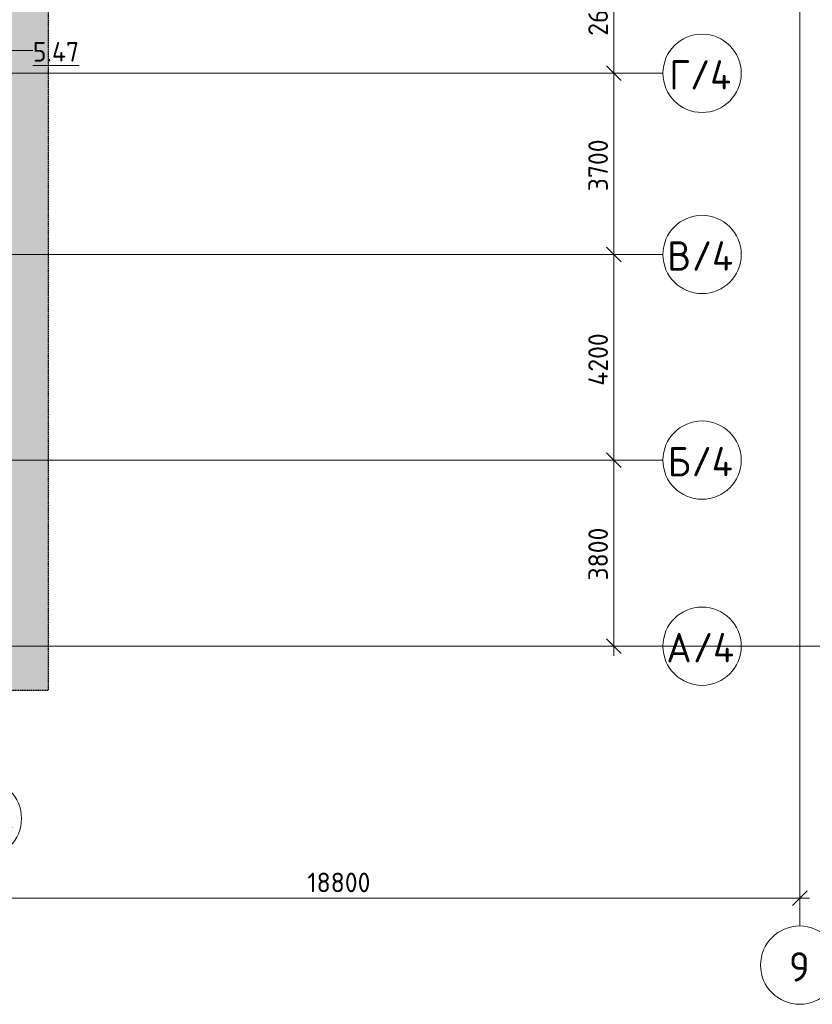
# Model space of a CAD drawing. Header units: millimetres. Extents: x -10358 to 171177, y -7314 to 134351.
# Tile 111 of 256: x 132434 to 148627, y -7314 to 12795. Entities that reach past the tile are written whole.
import ezdxf

# ---------------------------------------------------------------- set-up
doc = ezdxf.new("R2010")
doc.units = ezdxf.units.MM
doc.linetypes.add('3_ Штрих_ 5 х 3 мм', pattern=[8, 5, -3])
doc.linetypes.add('4_ Штрихпунктир_ 10 х 2 мм', pattern=[14, 10, -2, 0, -2])
for name, color, linetype, lineweight in [('A-ANNO-DIMS', 7, 'Continuous', 5), ('A-ANNO-DIMS-200', 7, 'Continuous', 5), ('A-AREA-IDEN', 7, 'Continuous', 5), ('A-DETL', 7, 'Continuous', 15), ('A-DETL-GENF', 7, 'Continuous', 13), ('S-GRID', 7, 'Continuous', 5), ('S-GRID-IDEN', 7, 'Continuous', 5)]:
    doc.layers.add(name, color=color, linetype=linetype, lineweight=lineweight)
doc.styles.add('GOST Common_1', font='GOST_Common.ttf', dxfattribs={"height": 600})
doc.styles.add('GOST Common_2', font='GOST_Common.ttf', dxfattribs={"height": 400})
doc.dimstyles.new('2_мм', dxfattribs={"dimscale": 304.8, "dimtxt": 402.285999, "dimasz": 0.984252, "dimexe": 0.656168, "dimexo": 0.984252, "dimgap": 0, "dimtad": 1, "dimdec": 0, "dimdsep": 46, "dimtxsty": 'GOST Common_2', "dimblk1": 'OBLIQUE', "dimblk2": 'OBLIQUE', "dimsah": 1, "dimcen": 0.09, "dimdle": 0.656168, "dimadec": 5, "dimazin": 2, "dimtfac": 1, "dimtdec": 4, "dimtix": 1, "dimtmove": 0, "dimatfit": 3, "dimfxl": 1, "dimtvp": 1, "dimtolj": 1, "dimtzin": 0, "dimarcsym": 2})
doc.dimstyles.new('2_мм_2', dxfattribs={"dimscale": 304.8, "dimtxt": 402.285999, "dimasz": 0.984252, "dimexe": 0.656168, "dimexo": 0.984252, "dimgap": 0, "dimtad": 1, "dimdec": 0, "dimdsep": 46, "dimtxsty": 'GOST Common_2', "dimblk1": 'OBLIQUE', "dimblk2": 'OBLIQUE', "dimsah": 1, "dimcen": 0.09, "dimdle": 0.656168, "dimadec": 5, "dimazin": 2, "dimtfac": 1, "dimtdec": 4, "dimtix": 1, "dimtmove": 0, "dimatfit": 3, "dimfxl": 1, "dimtvp": 1, "dimtolj": 1, "dimtzin": 0, "dimarcsym": 2})

# ---------------------------------------------------------------- blocks, each defined once
blk = doc.blocks.new('Ось сетки - 8_0 мм-31302-Маркировочный план-схема -1 этажа на отм_-5_600')
at = {"layer": 'S-GRID-IDEN'}
blk.add_circle((0, 0), 4, dxfattribs=at)
blk = doc.blocks.new('DIMBLOCK39-Маркировочный план-схема -1 этажа на отм_-5_600')
at = {"layer": 'A-ANNO-DIMS-200', "lineweight": 25}
for p, q in [((144574, 3800), (144424, 3950)), ((144574, 3800), (144724, 3650)), ((144574, 0), (144424, 150)), ((144574, 0), (144724, -150))]:
    blk.add_line(p, q, dxfattribs=at)
at = {"layer": 'A-ANNO-DIMS-200'}
for p, q in [((144662, 3800), (144374, 3800)), ((144574, -200), (144574, 3800)), ((144574, 3800), (144662, 3800)), ((144662, 0), (144374, 0)), ((144574, 0), (144662, 0))]:
    blk.add_line(p, q, dxfattribs=at)
at = {"layer": 'A-ANNO-DIMS-200', "color": 0, "insert": (144051, 1341), "char_height": 400, "width": 1341.86, "attachment_point": 1, "rotation": 90, "line_spacing_factor": 1.022761, "style": 'GOST Common_2'}
blk.add_mtext('3800', dxfattribs=at)
blk = doc.blocks.new('_Oblique')
at = {"color": 0, "linetype": 'ByBlock', "lineweight": -2}
blk.add_line((-0.5, -0.5), (0.5, 0.5), dxfattribs=at)
blk = doc.blocks.new('DIMBLOCK40-Маркировочный план-схема -1 этажа на отм_-5_600')
at = {"layer": 'A-ANNO-DIMS-200', "lineweight": 25}
for p, q in [((144574, 8000), (144424, 8150)), ((144574, 8000), (144724, 7850)), ((144574, 3800), (144424, 3950)), ((144574, 3800), (144724, 3650))]:
    blk.add_line(p, q, dxfattribs=at)
at = {"layer": 'A-ANNO-DIMS-200'}
for p, q in [((144662, 8000), (144374, 8000)), ((144574, 3800), (144574, 8000)), ((144574, 8000), (144662, 8000)), ((144662, 3800), (144374, 3800)), ((144574, 3800), (144662, 3800))]:
    blk.add_line(p, q, dxfattribs=at)
at = {"layer": 'A-ANNO-DIMS-200', "color": 0, "insert": (144051, 5320), "char_height": 400, "width": 1390.95, "attachment_point": 1, "rotation": 90, "line_spacing_factor": 1.022761, "style": 'GOST Common_2'}
blk.add_mtext('4200', dxfattribs=at)
blk = doc.blocks.new('DIMBLOCK41-Маркировочный план-схема -1 этажа на отм_-5_600')
at = {"layer": 'A-ANNO-DIMS-200'}
for p, q in [((144662, 11700), (144374, 11700)), ((144574, 8000), (144574, 11700)), ((144574, 11700), (144662, 11700)), ((144662, 8000), (144374, 8000)), ((144574, 8000), (144662, 8000))]:
    blk.add_line(p, q, dxfattribs=at)
at = {"layer": 'A-ANNO-DIMS-200', "lineweight": 25}
for p, q in [((144574, 11700), (144424, 11850)), ((144574, 11700), (144724, 11550)), ((144574, 8000), (144424, 8150)), ((144574, 8000), (144724, 7850))]:
    blk.add_line(p, q, dxfattribs=at)
at = {"layer": 'A-ANNO-DIMS-200', "color": 0, "insert": (144051, 9291), "char_height": 400, "width": 1341.86, "attachment_point": 1, "rotation": 90, "line_spacing_factor": 1.022761, "style": 'GOST Common_2'}
blk.add_mtext('3700', dxfattribs=at)
blk = doc.blocks.new('DIMBLOCK42-Маркировочный план-схема -1 этажа на отм_-5_600')
at = {"layer": 'A-ANNO-DIMS-200', "lineweight": 25}
for p, q in [((144574, 14350), (144424, 14500)), ((144574, 14350), (144724, 14200)), ((144574, 11700), (144424, 11850)), ((144574, 11700), (144724, 11550))]:
    blk.add_line(p, q, dxfattribs=at)
at = {"layer": 'A-ANNO-DIMS-200'}
for p, q in [((144662, 14350), (144374, 14350)), ((144574, 11700), (144574, 14350)), ((144574, 14350), (144662, 14350)), ((144662, 11700), (144374, 11700)), ((144574, 11700), (144662, 11700))]:
    blk.add_line(p, q, dxfattribs=at)
at = {"layer": 'A-ANNO-DIMS-200', "color": 0, "insert": (144051, 12466), "char_height": 400, "width": 1341.86, "attachment_point": 1, "rotation": 90, "line_spacing_factor": 1.022761, "style": 'GOST Common_2'}
blk.add_mtext('2650', dxfattribs=at)
blk = doc.blocks.new('DIMBLOCK163-Маркировочный план-схема -1 этажа на отм_-5_600')
at = {"layer": 'A-ANNO-DIMS-200'}
for p, q in [((129570, -5236), (129570, -4948)), ((148370, -5236), (148370, -4948)), ((129570, -5148), (148570, -5148)), ((129570, -5148), (129570, -5236)), ((148370, -5148), (148370, -5236))]:
    blk.add_line(p, q, dxfattribs=at)
at = {"layer": 'A-ANNO-DIMS-200', "lineweight": 25}
for p, q in [((129570, -5148), (129720, -4998)), ((148370, -5148), (148520, -4998)), ((129570, -5148), (129420, -5298)), ((148370, -5148), (148220, -5298))]:
    blk.add_line(p, q, dxfattribs=at)
at = {"layer": 'A-ANNO-DIMS-200', "color": 0, "insert": (138309, -4625), "char_height": 400, "width": 1587.33, "attachment_point": 1, "line_spacing_factor": 1.022761, "style": 'GOST Common_2'}
blk.add_mtext('18800', dxfattribs=at)
blk = doc.blocks.new('DIMBLOCK215-Маркировочный план-схема -1 этажа на отм_-5_600')
at = {"layer": 'A-ANNO-DIMS-200', "lineweight": 25}
for p, q in [((144574, 3800), (144424, 3950)), ((144574, 3800), (144724, 3650)), ((144574, 0), (144424, 150)), ((144574, 0), (144724, -150))]:
    blk.add_line(p, q, dxfattribs=at)
at = {"layer": 'A-ANNO-DIMS-200'}
for p, q in [((144662, 3800), (144374, 3800)), ((144574, -200), (144574, 3800)), ((144574, 3800), (144662, 3800)), ((144662, 0), (144374, 0)), ((144574, 0), (144662, 0))]:
    blk.add_line(p, q, dxfattribs=at)
at = {"layer": 'A-ANNO-DIMS-200', "color": 0, "insert": (144051, 1341), "char_height": 400, "width": 1341.86, "attachment_point": 1, "rotation": 90, "line_spacing_factor": 1.022761, "style": 'GOST Common_2'}
blk.add_mtext('3800', dxfattribs=at)
blk = doc.blocks.new('DIMBLOCK216-Маркировочный план-схема -1 этажа на отм_-5_600')
at = {"layer": 'A-ANNO-DIMS-200', "lineweight": 25}
for p, q in [((144574, 8000), (144424, 8150)), ((144574, 8000), (144724, 7850)), ((144574, 3800), (144424, 3950)), ((144574, 3800), (144724, 3650))]:
    blk.add_line(p, q, dxfattribs=at)
at = {"layer": 'A-ANNO-DIMS-200'}
for p, q in [((144662, 8000), (144374, 8000)), ((144574, 3800), (144574, 8000)), ((144574, 8000), (144662, 8000)), ((144662, 3800), (144374, 3800)), ((144574, 3800), (144662, 3800))]:
    blk.add_line(p, q, dxfattribs=at)
at = {"layer": 'A-ANNO-DIMS-200', "color": 0, "insert": (144051, 5320), "char_height": 400, "width": 1390.95, "attachment_point": 1, "rotation": 90, "line_spacing_factor": 1.022761, "style": 'GOST Common_2'}
blk.add_mtext('4200', dxfattribs=at)
blk = doc.blocks.new('DIMBLOCK217-Маркировочный план-схема -1 этажа на отм_-5_600')
at = {"layer": 'A-ANNO-DIMS-200'}
for p, q in [((144662, 11700), (144374, 11700)), ((144574, 8000), (144574, 11700)), ((144574, 11700), (144662, 11700)), ((144662, 8000), (144374, 8000)), ((144574, 8000), (144662, 8000))]:
    blk.add_line(p, q, dxfattribs=at)
at = {"layer": 'A-ANNO-DIMS-200', "lineweight": 25}
for p, q in [((144574, 11700), (144424, 11850)), ((144574, 11700), (144724, 11550)), ((144574, 8000), (144424, 8150)), ((144574, 8000), (144724, 7850))]:
    blk.add_line(p, q, dxfattribs=at)
at = {"layer": 'A-ANNO-DIMS-200', "color": 0, "insert": (144051, 9291), "char_height": 400, "width": 1341.86, "attachment_point": 1, "rotation": 90, "line_spacing_factor": 1.022761, "style": 'GOST Common_2'}
blk.add_mtext('3700', dxfattribs=at)
blk = doc.blocks.new('DIMBLOCK218-Маркировочный план-схема -1 этажа на отм_-5_600')
at = {"layer": 'A-ANNO-DIMS-200', "lineweight": 25}
for p, q in [((144574, 14350), (144424, 14500)), ((144574, 14350), (144724, 14200)), ((144574, 11700), (144424, 11850)), ((144574, 11700), (144724, 11550))]:
    blk.add_line(p, q, dxfattribs=at)
at = {"layer": 'A-ANNO-DIMS-200'}
for p, q in [((144662, 14350), (144374, 14350)), ((144574, 11700), (144574, 14350)), ((144574, 14350), (144662, 14350)), ((144662, 11700), (144374, 11700)), ((144574, 11700), (144662, 11700))]:
    blk.add_line(p, q, dxfattribs=at)
at = {"layer": 'A-ANNO-DIMS-200', "color": 0, "insert": (144051, 12466), "char_height": 400, "width": 1341.86, "attachment_point": 1, "rotation": 90, "line_spacing_factor": 1.022761, "style": 'GOST Common_2'}
blk.add_mtext('2650', dxfattribs=at)
blk = doc.blocks.new('DIMBLOCK334-Маркировочный план-схема -1 этажа на отм_-5_600')
at = {"layer": 'A-ANNO-DIMS-200'}
for p, q in [((129570, -3019), (129570, -5348)), ((129570, -5148), (129570, -3019)), ((148370, -5236), (148370, -4948)), ((129570, -5148), (148570, -5148)), ((148370, -5148), (148370, -5236))]:
    blk.add_line(p, q, dxfattribs=at)
at = {"layer": 'A-ANNO-DIMS-200', "lineweight": 25}
for p, q in [((129570, -5148), (129720, -4998)), ((148370, -5148), (148520, -4998)), ((129570, -5148), (129420, -5298)), ((148370, -5148), (148220, -5298))]:
    blk.add_line(p, q, dxfattribs=at)
at = {"layer": 'A-ANNO-DIMS-200', "color": 0, "insert": (138309, -4625), "char_height": 400, "width": 1587.33, "attachment_point": 1, "line_spacing_factor": 1.022761, "style": 'GOST Common_2'}
blk.add_mtext('18800', dxfattribs=at)
blk = doc.blocks.new('DIMBLOCK369-Маркировочный план-схема -1 этажа на отм_-5_600')
at = {"layer": 'A-ANNO-DIMS-200'}
for p, q in [((129570, -3019), (129570, -5348)), ((129570, -5148), (129570, -3019)), ((148370, -5236), (148370, -4948)), ((129570, -5148), (148570, -5148)), ((148370, -5148), (148370, -5236))]:
    blk.add_line(p, q, dxfattribs=at)
at = {"layer": 'A-ANNO-DIMS-200', "lineweight": 25}
for p, q in [((129570, -5148), (129720, -4998)), ((148370, -5148), (148520, -4998)), ((129570, -5148), (129420, -5298)), ((148370, -5148), (148220, -5298))]:
    blk.add_line(p, q, dxfattribs=at)
at = {"layer": 'A-ANNO-DIMS-200', "color": 0, "insert": (138309, -4625), "char_height": 400, "width": 1587.33, "attachment_point": 1, "line_spacing_factor": 1.022761, "style": 'GOST Common_2'}
blk.add_mtext('18800', dxfattribs=at)

msp = doc.modelspace()

# ---------------------------------------------------------------- hatches: boundary and pattern name
at = {"layer": 'A-DETL-GENF', "true_color": 0xffffff}
h = msp.add_hatch(color=7, dxfattribs=at)
h.paths.add_polyline_path([(104300, -900), (133020, -900), (133020, 33900), (143920, 33900), (143920, 61561.8), (102310, 61561.8), (102310, 35400), (102285, 35400), (102285, 35550), (102135, 35550), (102135, 35400), (102110, 35400), (102110, 61561.8), (98370, 61561.8), (98370, 58200.1), (98170, 58200.1), (98170, 61561.8), (95628.4, 61561.8), (95628.4, 34000), (104300, 34000), (104300, -100)])
h.paths.add_polyline_path([(130320, 11900), (130320, 12700), (130440, 12700), (130440, 12750), (131470, 12750), (131470, 11900), (130440, 11900)])
h.paths.add_polyline_path([(131470, 12825), (130440, 12825), (130440, 12830), (130320, 12830), (130320, 13630), (130440, 13630), (130440, 13675), (131470, 13675), (131470, 12830)])
h.paths.add_polyline_path([(131116.4, 13750), (130440, 13750), (130440, 13760), (130320, 13760), (130320, 14560), (130440, 14560), (130440, 14700), (131470, 14700), (131470, 13750)])
h.paths.add_polyline_path([(113170, 15800), (112970, 15800), (112970, 37800), (108900, 37800), (108900, 38000), (113170, 38000), (113170, 17169.3)])
h.paths.add_polyline_path([(113145, 15825), (113145, 15975), (112995, 15975), (112995, 15825)])
h.paths.add_polyline_path([(128913, 16161), (128905.2, 16165.5), (128903, 16206), (128897.7, 16208.2), (128803, 16206), (128800.8, 16200.7), (128800.8, 16165.5), (128793, 16161), (128793, 16213), (128913, 16213), (128913, 16181.9)])
h.paths.add_polyline_path([(130440, 17700), (130440, 17800), (130320, 17800), (130320, 18600), (130440, 18600), (130440, 18650), (131470, 18650), (131470, 17700), (131116.4, 17700)])
h.paths.add_polyline_path([(129360, 17898), (129352.2, 17902.5), (129350, 17943), (129344.7, 17945.2), (129250, 17943), (129247.8, 17937.7), (129247.8, 17902.5), (129240, 17898), (129240, 17950), (129360, 17948.8), (129360, 17918.9)])
h.paths.add_polyline_path([(131116.4, 18725), (130440, 18725), (130440, 18800), (130320, 18800), (130320, 19600), (130440, 19600), (130440, 19675), (131470, 19675), (131470, 18725), (131424.8, 18725)])
h.paths.add_polyline_path([(131470, 19750), (130440, 19750), (130440, 19800), (130320, 19800), (130320, 20600), (130440, 20600), (130440, 20800), (131470, 20800), (131470, 19800)])
h.paths.add_polyline_path([(131116.4, 20900), (130440, 20900), (130440, 21125), (130320, 21125), (130320, 21925), (130440, 21925), (130440, 22035), (131470, 22035), (131470, 20900), (131372.5, 20900)])
h.paths.add_polyline_path([(131470, 22150), (130440, 22150), (130440, 22175), (130320, 22175), (130320, 22975), (130440, 22975), (130440, 23090), (131470, 23090), (131470, 22175)])
h.paths.add_polyline_path([(130457.1, 23165), (130440, 23165), (130440, 23225), (130320, 23225), (130320, 24025), (130440, 24025), (130440, 24125), (131470, 24125), (131470, 23165), (131116.4, 23165)])
h.paths.add_polyline_path([(129250, 23875), (129240, 23875), (129240, 23927), (129247.8, 23922.5), (129250, 23882), (129255.3, 23879.8), (129350, 23882), (129352.2, 23887.3), (129354.2, 23923.7), (129360, 23927), (129360, 23875), (129252.9, 23875)])
h.paths.add_polyline_path([(121707.7, 30870), (121668, 30870), (121672.5, 30877.8), (121713, 30880), (121715.2, 30885.3), (121713, 30980), (121707.7, 30982.2), (121671.3, 30984.2), (121668, 30990), (121720, 30990), (121720, 30870), (121713, 30870)])
h.paths.add_polyline_path([(124520, 32000), (124520, 32070), (124425, 32070), (124425, 33100), (125520, 33100), (125520, 32070), (125320, 32070), (125320, 32000), (124614.5, 32000)])
h.paths.add_polyline_path([(121664.5, 32000), (121570, 32000), (121570, 32070), (121470, 32070), (121470, 33100), (122380, 33100), (122380, 32070), (122370, 32070), (122370, 32000), (122066.7, 32000)])
h.paths.add_polyline_path([(123305.4, 32000), (122550, 32000), (122550, 32070), (122455, 32070), (122455, 33100), (123365, 33100), (123365, 32070), (123350, 32070), (123350, 32000), (123340, 32000)])
h.paths.add_polyline_path([(124322, 32000), (123530, 32000), (123530, 32070), (123440, 32070), (123440, 33100), (124350, 33100), (124350, 32070), (124330, 32070), (124330, 32000)])
h.paths.add_polyline_path([(121220, 35000), (121220, 35000), (120808.3, 35000)])
h.paths.add_polyline_path([(113145, 37825), (113145, 37975), (112995, 37975), (112995, 37825)])
h.paths.add_polyline_path([(132505, 39135), (132305, 39135), (132305, 61215), (132505, 61215), (132505, 46202.2)])
h.paths.add_polyline_path([(127398.3, 39190.7), (127286, 39243), (127355.8, 39392.8), (126966.1, 39574.5), (126966.1, 39962.1), (126904.7, 39962.1), (126904.7, 39673), (126780.8, 39673), (126780.8, 39985.7), (126552.4, 39985.7), (126537.5, 39956), (126514.1, 39930), (126486.3, 39911.7), (126456.8, 39901.2), (126420, 39898.8), (126391, 39903.7), (126360.6, 39917.2), (126334.6, 39937.9), (126314.7, 39964.5), (126302.1, 39995.2), (126297.7, 40028.2), (126302.1, 40062.4), (126314.7, 40093.4), (126334.6, 40120.1), (126360.6, 40140.9), (126391, 40154.4), (126421.7, 40160), (126454.9, 40157.6), (126488.1, 40145.7), (126514.1, 40128.6), (126797.1, 40128.6), (126832.2, 40191.7), (126886.7, 40256.9), (126930.7, 40296.7), (126991.4, 40335.8), (127057.7, 40364.4), (127139.9, 40382.7), (127202.8, 40387.2), (127271.7, 40381.3), (127341.7, 40363.5), (127407.8, 40334.6), (127468.4, 40295.1), (127521.6, 40246.4), (127566.2, 40189.6), (127604.2, 40116.9), (127626.8, 40046.7), (127637.3, 39987.1), (127638, 39914.9), (127626.8, 39843.5), (127598.4, 39763.8), (127566.2, 39705), (127527.2, 39653.4), (127474.8, 39603.6), (127415.1, 39563.1), (127349.5, 39532.9), (127513.7, 39438.1), (127492.5, 39392.8)])
h.paths.add_polyline_path([(127192.7, 39625.4), (127263.6, 39632.8), (127325, 39652.2), (127372.5, 39676.5), (127421.9, 39715.7), (127468.4, 39773.9), (127493.4, 39819), (127512.7, 39879.1), (127519.9, 39941.8), (127512.7, 40011.6), (127493.4, 40072.8), (127462.8, 40128.5), (127429.1, 40170.8), (127372.2, 40216.3), (127315.3, 40245.4), (127265.5, 40261.2), (127199.8, 40268), (127139.9, 40262.9), (127079.3, 40245.4), (127023.3, 40216.3), (126974, 40176.9), (126933.4, 40128.6), (127070, 40128.6), (127070, 39652.2), (127130, 39632.8), (127149.4, 39630.5)])
h.paths.add_polyline_path([(127202.8, 41038.4), (125545, 41038.4), (125545, 42788.4), (127220, 42788.4), (127220, 41038.4)])
h.paths.add_polyline_path([(109460, 44153.4), (107785, 44153.4), (107785, 45903.4), (109460, 45903.4), (109460, 44285)])
h.paths.add_polyline_path([(122170, 47063.4), (122170, 48400), (123420, 48400), (123420, 47063.4), (122740.1, 47063.4)])
h.paths.add_polyline_path([(132375, 49325), (132480, 49325), (132480, 49475), (132330, 49475), (132330, 49325)])
h.paths.add_polyline_path([(125770, 53538.4), (125380, 53538.4), (125380, 55288.4), (127055, 55288.4), (127055, 53538.4), (125884.2, 53538.4)])
h.paths.add_polyline_path([(113530.6, 53538.4), (113505, 53538.4), (113505, 55288.4), (115180, 55288.4), (115180, 53538.4), (114382.5, 53538.4)])
h.paths.add_polyline_path([(120270, 53538.4), (119390, 53538.4), (119390, 55288.4), (121065, 55288.4), (121065, 53538.4)])
h.paths.add_polyline_path([(97870, 58200), (97870.1, 58207), (97878, 58207), (97878, 58325), (97885, 58325), (97885, 58200)])
h.paths.add_polyline_path([(97805, 58200), (97805, 58325), (97812, 58325), (97812, 58207), (97820, 58207), (97820, 58200)])

# ---------------------------------------------------------------- linework, layer by layer
at = {"layer": 'A-AREA-IDEN'}
msp.add_line((130789.8, 12164.4), (132702.3, 12164.4), dxfattribs=at)
at = {"layer": 'A-DETL', "linetype": '3_ Штрих_ 5 х 3 мм', "lineweight": 30}
for p, q in [((133020, -900), (133020, 33900)), ((104300, -900), (133020, -900))]:
    msp.add_line(p, q, dxfattribs=at)
at = {"layer": 'S-GRID', "linetype": '4_ Штрихпунктир_ 10 х 2 мм'}
for p, q in [((148370, -5714.2), (148370, 132751)), ((145575, 11700), (104974.8, 11700)), ((145575, 8000), (104974.8, 8000)), ((145575, 3800), (104974.8, 3800)), ((145575, 0), (104974.8, 0)), ((155261.4, 0), (104974.8, 0))]:
    msp.add_line(p, q, dxfattribs=at)

# ---------------------------------------------------------------- block references
at = {"layer": 'S-GRID-IDEN', "xscale": 199.9999999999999, "yscale": 199.9999999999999, "zscale": 199.9999999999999, "rotation": 89.99999999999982}
for p in [(146375, 11700), (146375, 8000), (146375, 3800), (146375, 0)]:
    msp.add_blockref('Ось сетки - 8_0 мм-31302-Маркировочный план-схема -1 этажа на отм_-5_600', p, dxfattribs=at)
at = {"layer": 'S-GRID-IDEN', "xscale": 199.9999999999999, "yscale": 199.9999999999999, "zscale": 199.9999999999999}
for p in [(131670, -3519.3), (148370, -6514.2)]:
    msp.add_blockref('Ось сетки - 8_0 мм-31302-Маркировочный план-схема -1 этажа на отм_-5_600', p, dxfattribs=at)

# ---------------------------------------------------------------- texts
at = {"layer": 'A-AREA-IDEN', "insert": (132702.3, 12339.6), "char_height": 400, "width": 1250.632, "attachment_point": 1, "style": 'GOST Common_2'}
msp.add_mtext('\\L5.47', dxfattribs=at)
at = {"layer": 'S-GRID-IDEN', "char_height": 600, "attachment_point": 1, "style": 'GOST Common_1'}
for s, insert, width in [('\\fGOST Common|b0|i0|c204|p34|;Г', (145705.1, 11969.1), 513.08), ('/4', (146128.5, 11969.1), 1106.329), ('\\fGOST Common|b0|i0|c204|p34|;В', (145665.1, 8269.1), 609.282), ('/4', (146167.8, 8269.1), 1106.329), ('\\fGOST Common|b0|i0|c204|p34|;Б', (145672.1, 4069.1), 593.249), ('/4', (146161.6, 4069.1), 1106.329), ('\\fGOST Common|b0|i0|c204|p34|;А', (145646.1, 269.1), 657.384), ('/4', (146188.5, 269.1), 1106.329), ('11/4', (130888.8, -3255.1), 1875.949), ('\\fGOST Common|b0|i0|c204|p34|;9', (148151.8, -6250), 513.08)]:
    msp.add_mtext(s, dxfattribs=dict(at, insert=insert, width=width))

# ---------------------------------------------------------------- dimensions: what is measured, and where the dimension line sits
at = {"layer": 'A-ANNO-DIMS'}
for base, p1, p2, override, picture, middle in [((144574, 14350), (144361.9, 11700), (144361.9, 14350), {"dimpost": '<>', "dimfxl": 2650}, 'DIMBLOCK42-Маркировочный план-схема -1 этажа на отм_-5_600', (144374, 13025)), ((144574, 14350), (144361.9, 11700), (144361.9, 14350), {"dimpost": '<>', "dimfxl": 2650}, 'DIMBLOCK218-Маркировочный план-схема -1 этажа на отм_-5_600', (144374, 13025)), ((144574, 11700), (144361.9, 8000), (144361.9, 11700), {"dimpost": '<>', "dimfxl": 3700}, 'DIMBLOCK41-Маркировочный план-схема -1 этажа на отм_-5_600', (144374, 9850)), ((144574, 11700), (144361.9, 8000), (144361.9, 11700), {"dimpost": '<>', "dimfxl": 3700}, 'DIMBLOCK217-Маркировочный план-схема -1 этажа на отм_-5_600', (144374, 9850)), ((144574, 8000), (144361.9, 3800), (144361.9, 8000), {"dimpost": '<>', "dimfxl": 4200}, 'DIMBLOCK40-Маркировочный план-схема -1 этажа на отм_-5_600', (144374, 5900)), ((144574, 8000), (144361.9, 3800), (144361.9, 8000), {"dimpost": '<>', "dimfxl": 4200}, 'DIMBLOCK216-Маркировочный план-схема -1 этажа на отм_-5_600', (144374, 5900)), ((144574, 3800), (144361.9, 0), (144361.9, 3800), {"dimpost": '<>', "dimfxl": 3800}, 'DIMBLOCK39-Маркировочный план-схема -1 этажа на отм_-5_600', (144374, 1900)), ((144574, 3800), (144361.9, 0), (144361.9, 3800), {"dimpost": '<>', "dimfxl": 3800}, 'DIMBLOCK215-Маркировочный план-схема -1 этажа на отм_-5_600', (144374, 1900))]:
    dim = msp.add_linear_dim(base=base, p1=p1, p2=p2, angle=90, dimstyle='2_мм', override=override, dxfattribs=at)
    dim.commit()
    dim.dimension.update_dxf_attribs({"geometry": picture, "text_midpoint": middle})
for p1, dimstyle, override, picture in [((129570, -2719.3), '2_мм_2', {"dimpost": '<>', "dimfxl": 18930.230865}, 'DIMBLOCK334-Маркировочный план-схема -1 этажа на отм_-5_600'), ((129570, -2719.3), '2_мм_2', {"dimpost": '<>', "dimfxl": 18930.230865}, 'DIMBLOCK369-Маркировочный план-схема -1 этажа на отм_-5_600'), ((129570, -4936), '2_мм', {"dimpost": '<>', "dimfxl": 18800}, 'DIMBLOCK163-Маркировочный план-схема -1 этажа на отм_-5_600')]:
    dim = msp.add_linear_dim(base=(148370, -5148.1), p1=p1, p2=(148370, -4936), dimstyle=dimstyle, override=override, dxfattribs=at)
    dim.commit()
    dim.dimension.update_dxf_attribs({"geometry": picture, "text_midpoint": (138970, -4948.1)})

doc.saveas('drawing.dxf')
